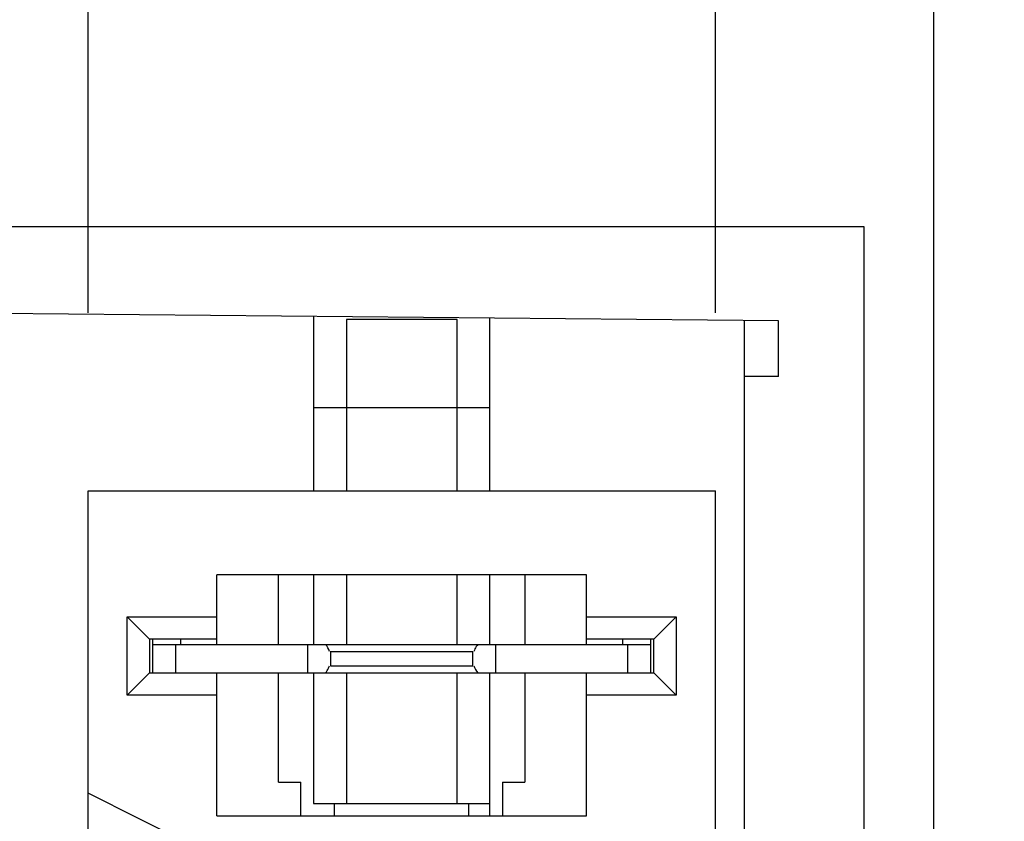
# Model space of a CAD drawing. Header units: inches. Extents: x 0 to 22, y 0 to 17.
# Tile 51 of 61: x 4.347 to 4.693, y 10.104 to 10.386. Entities that reach past the tile are written whole.
import ezdxf

# ---------------------------------------------------------------- set-up
doc = ezdxf.new("R2010")
doc.units = ezdxf.units.IN
doc.header["$LTSCALE"] = 1.21
doc.header["$MEASUREMENT"] = 0
doc.layers.get('0').update_dxf_attribs({"linetype": 'CONTINUOUS'})
doc.layers.add('DIMENSIONS', color=7, linetype='CONTINUOUS')
doc.styles.get("Standard").update_dxf_attribs({"font": 'txt', "width": 0.8})
doc.dimstyles.new('DIMSTYLE_1', dxfattribs={"dimtxt": 0.125, "dimasz": 0.18, "dimexe": 0.18, "dimexo": 0.0625, "dimgap": 0.09, "dimtad": 0, "dimtih": 1, "dimtoh": 1, "dimdec": 3, "dimzin": 4, "dimdsep": 46, "dimtxsty": 'STANDARD', "dimblk": '_FILLED', "dimblk1": '_FILLED', "dimblk2": '_FILLED', "dimcen": 0.09, "dimadec": 0, "dimazin": 0, "dimtp": 0.01, "dimtm": 0.01, "dimtfac": 1, "dimtdec": 3, "dimtofl": 0, "dimtmove": 0, "dimatfit": 3, "dimldrblk": '_FILLED', "dimfxl": 1, "dimtolj": 1, "dimtzin": 4, "dimarcsym": 0})

# ---------------------------------------------------------------- blocks, each defined once
blk = doc.blocks.new('*D4')
at = {"layer": 'DIMENSIONS', "color": 2, "linetype": 'CONTINUOUS'}
blk.add_line((4.59181, 10.28257), (4.59181, 11.65016), dxfattribs=at)
at = {"layer": 'DIMENSIONS', "color": 2, "linetype": 'CONTINUOUS', "insert": (4.52931, 11.71266), "char_height": 0.125, "width": 1.225, "attachment_point": 1, "rotation": 90, "line_spacing_factor": 0.9}
blk.add_mtext('.562{\\Ftxt.shx;\\W1.000000;\\H0.125000; }[14.28]', dxfattribs=at)
blk = doc.blocks.new('_FILLED')
at = {"color": 0, "linetype": 'BYBLOCK'}
blk.add_solid([(0, 0), (-1, 0.1736), (-1, -0.1736)], dxfattribs=at)
blk = doc.blocks.new('*D5')
at = {"layer": 'DIMENSIONS', "color": 2, "linetype": 'CONTINUOUS'}
blk.add_line((4.37134, 10.28257), (4.37134, 11.65016), dxfattribs=at)
at = {"layer": 'DIMENSIONS', "color": 2, "linetype": 'CONTINUOUS', "insert": (4.30884, 11.71266), "char_height": 0.125, "width": 1.125, "attachment_point": 1, "rotation": 90, "line_spacing_factor": 0.9}
blk.add_mtext('.342{\\Ftxt.shx;\\W1.000000;\\H0.125000; }[8.68]', dxfattribs=at)
blk = doc.blocks.new('*D16')
at = {"layer": 'DIMENSIONS', "color": 2, "linetype": 'CONTINUOUS'}
blk.add_line((4.338, 6.26922), (3.4451, 6.26922), dxfattribs=at)
at = {"layer": 'DIMENSIONS', "color": 2, "linetype": 'CONTINUOUS', "insert": (3.3826, 6.33172), "char_height": 0.125, "width": 1.525, "attachment_point": 3, "line_spacing_factor": 0.9}
blk.add_mtext('-4.822{\\Ftxt.shx;\\W1.000000;\\H0.125000; }[122.48]', dxfattribs=at)
blk = doc.blocks.new('*D17')
at = {"layer": 'DIMENSIONS', "color": 2, "linetype": 'CONTINUOUS'}
for p, q in [((3.78079, 6.14777), (3.62016, 5.9959)), ((4.3261, 6.14777), (3.78079, 6.14777)), ((3.62016, 5.9959), (3.4451, 5.9959))]:
    blk.add_line(p, q, dxfattribs=at)
at = {"layer": 'DIMENSIONS', "color": 2, "linetype": 'CONTINUOUS', "insert": (3.3826, 6.0584), "char_height": 0.125, "width": 1.525, "attachment_point": 3, "line_spacing_factor": 0.9}
blk.add_mtext('-4.943{\\Ftxt.shx;\\W1.000000;\\H0.125000; }[125.56]', dxfattribs=at)

msp = doc.modelspace()

# ---------------------------------------------------------------- linework, layer by layer
at = {"color": 7, "linetype": 'CONTINUOUS'}
for p, q in [((4.6686, 6.19978), (4.6686, 10.90065)), ((3.9112, 10.31284), (4.644, 10.31284)), ((4.644, 10.31284), (4.644, 7.0476)), ((4.614, 10.27974), (4.2776, 10.28284)), ((4.45061, 10.28133), (4.45061, 10.22007)), ((4.51261, 10.22007), (4.51261, 10.28077)), ((4.46215, 10.28022), (4.46215, 10.22007)), ((4.50106, 10.28022), (4.46215, 10.28022)), ((4.50106, 10.22007), (4.50106, 10.28022)), ((4.602, 7.08024), (4.602, 10.27986)), ((4.614, 10.26022), (4.614, 10.27974)), ((4.614, 10.26022), (4.602, 10.26022)), ((4.37134, 7.38542), (4.37134, 10.22007)), ((4.37134, 10.22007), (4.59181, 10.22007)), ((4.59181, 7.38542), (4.59181, 10.22007)), ((4.41661, 10.16609), (4.41661, 10.19054)), ((4.54653, 10.19054), (4.41661, 10.19054)), ((4.43827, 10.16609), (4.43827, 10.19054)), ((4.45061, 10.19054), (4.45061, 10.16609)), ((4.46215, 10.19054), (4.46215, 10.16609)), ((4.50106, 10.16609), (4.50106, 10.19054)), ((4.51261, 10.16609), (4.51261, 10.19054)), ((4.52488, 10.19054), (4.52488, 10.16609)), ((4.54653, 10.16609), (4.54653, 10.19054)), ((4.38512, 10.14822), (4.38512, 10.17578)), ((4.38512, 10.17578), (4.39299, 10.1679)), ((4.38512, 10.17578), (4.41661, 10.17578)), ((4.54653, 10.17578), (4.57803, 10.17578)), ((4.57803, 10.17578), (4.57016, 10.1679)), ((4.57803, 10.17578), (4.57803, 10.14822)), ((4.39299, 10.1679), (4.39299, 10.15609)), ((4.41661, 10.1679), (4.39299, 10.1679)), ((4.39407, 10.15609), (4.39407, 10.1679)), ((4.40397, 10.16609), (4.40397, 10.1679)), ((4.57016, 10.1679), (4.54653, 10.1679)), ((4.55917, 10.1679), (4.55917, 10.16609)), ((4.56907, 10.1679), (4.56907, 10.15609)), ((4.57016, 10.15609), (4.57016, 10.1679)), ((4.39407, 10.16609), (4.56907, 10.16609)), ((4.45639, 10.16359), (4.50657, 10.16359)), ((4.45657, 10.16359), (4.45657, 10.15859)), ((4.50657, 10.15859), (4.50657, 10.16359)), ((4.38512, 10.14822), (4.39299, 10.15609)), ((4.39299, 10.15609), (4.57016, 10.15609)), ((4.41661, 10.1059), (4.41661, 10.15609)), ((4.43827, 10.11771), (4.43827, 10.15609)), ((4.45061, 10.15609), (4.45061, 10.11022)), ((4.45653, 10.15859), (4.50657, 10.15859)), ((4.46215, 10.15609), (4.46215, 10.11022)), ((4.50106, 10.11022), (4.50106, 10.15609)), ((4.51261, 10.1059), (4.51261, 10.15609)), ((4.52488, 10.15609), (4.52488, 10.11771)), ((4.54653, 10.1059), (4.54653, 10.15609)), ((4.57803, 10.14822), (4.57016, 10.15609)), ((4.41661, 10.14822), (4.38512, 10.14822)), ((4.57803, 10.14822), (4.54653, 10.14822)), ((4.43827, 10.11771), (4.44614, 10.11771)), ((4.44614, 10.1059), (4.44614, 10.11771)), ((4.51701, 10.11771), (4.51701, 10.1059)), ((4.51701, 10.11771), (4.52488, 10.11771)), ((4.41071, 10.09408), (4.37134, 10.11377)), ((4.45061, 10.11022), (4.51261, 10.11022)), ((4.45795, 10.1059), (4.45795, 10.11022)), ((4.50519, 10.1059), (4.50519, 10.11022)), ((4.41661, 10.1059), (4.54653, 10.1059))]:
    msp.add_line(p, q, dxfattribs=at)
at = {"color": 9, "linetype": 'CONTINUOUS'}
for p, q in [((4.51261, 10.24922), (4.45061, 10.24922)), ((4.40207, 10.16609), (4.40207, 10.15609)), ((4.44857, 10.15609), (4.44857, 10.16609)), ((4.51457, 10.16609), (4.51457, 10.15609)), ((4.56107, 10.15609), (4.56107, 10.16609))]:
    msp.add_line(p, q, dxfattribs=at)
at = {"color": 7, "linetype": 'CONTINUOUS'}
for centre, major_axis, start_param, end_param in [((4.44857, 10.16109), (0, 0.008), -1.252973, -0.895665), ((4.51457, 10.16109), (0.008, 0), 2.581293, 2.823769), ((4.51457, 10.16109), (0, 0.008), 0.895665, 1.010496), ((4.44857, 10.16109), (0, 0.008), -2.245928, -2.011799), ((4.44857, 10.16109), (0.008, 0), -0.441002, -0.317824), ((4.51457, 10.16109), (0, 0.008), -4.394565, -4.037257)]:
    msp.add_ellipse(centre, major_axis=major_axis, ratio=1, start_param=start_param, end_param=end_param, dxfattribs=at)

# ---------------------------------------------------------------- dimensions: what is measured, and where the dimension line sits
at = {"layer": 'DIMENSIONS', "color": 2, "linetype": 'CONTINUOUS'}
for feature_location, picture, middle in [((4.59181, 10.28257), '*D4', (4.59181, 12.32516)), ((4.37134, 10.28257), '*D5', (4.37134, 12.27516))]:
    dim = msp.add_ordinate_dim(feature_location=feature_location, offset=(0, 1.36759), dtype=1, origin=(4.0296, 10.22007), dimstyle='DIMSTYLE_1', dxfattribs=at)
    dim.commit()
    dim.dimension.update_dxf_attribs({"geometry": picture, "text_midpoint": middle})
for feature_location, offset, origin, picture, middle in [((4.338, 6.26922), (-0.8929, 0), (4.4005, 11.09122), '*D16', (2.3701, 6.26922)), ((4.3261, 6.14777), (-0.881, -0.15188), (4.3886, 11.09122), '*D17', (2.3701, 5.9959))]:
    dim = msp.add_ordinate_dim(feature_location=feature_location, offset=offset, dtype=0, origin=origin, text='-<>', dimstyle='DIMSTYLE_1', dxfattribs=at)
    dim.commit()
    dim.dimension.update_dxf_attribs({"geometry": picture, "text_midpoint": middle})

doc.saveas('drawing.dxf')
